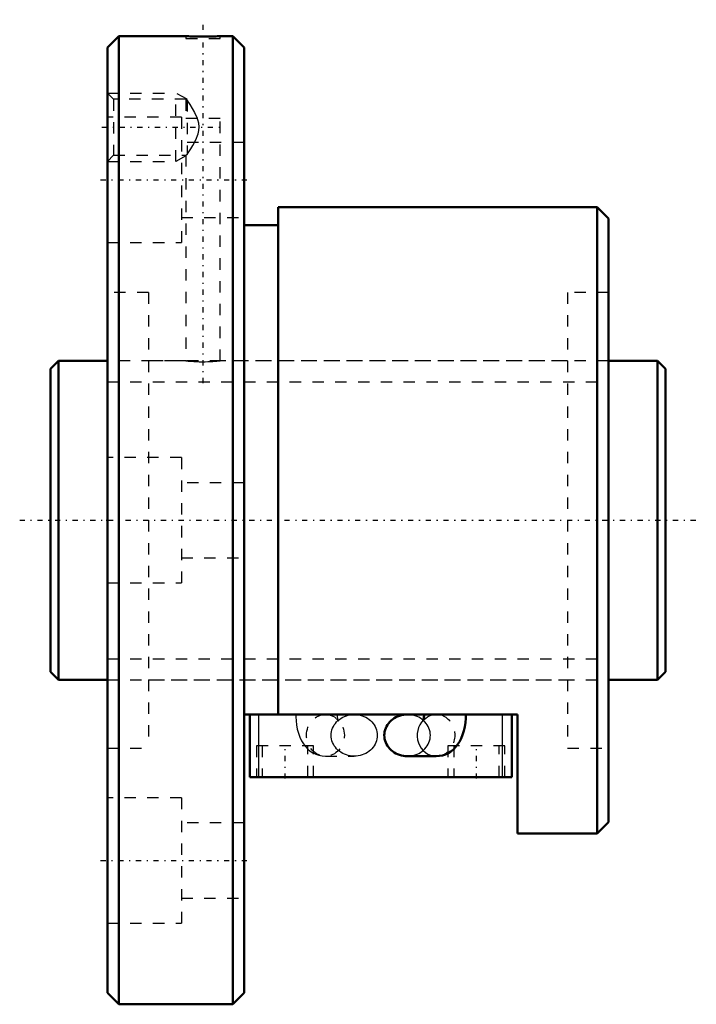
# Model space of a CAD drawing. Header units: millimetres. Extents: x -2.7 to 56.7, y -42.5 to 44.
import ezdxf

# ---------------------------------------------------------------- set-up
doc = ezdxf.new("R2010")
doc.units = ezdxf.units.MM
doc.linetypes.add('Center', pattern=[1.5, 0.45, -0.5, 0.05, -0.5])
doc.linetypes.add('Dashed', pattern=[2, 1, -1])
for name, color, linetype, lineweight in [('2d ConnectionPoints', 7, 'Continuous', 50), ('AM_0', 7, 'Continuous', 50), ('AM_4', 3, 'Continuous', 25), ('AM_5', 3, 'Continuous', 25), ('AM_7', 7, 'Center', 25), ('AM_9', 6, 'Dashed', 25)]:
    doc.layers.add(name, color=color, linetype=linetype, lineweight=lineweight)

# ---------------------------------------------------------------- blocks, each defined once
blk = doc.blocks.new('1_BNF_2805_2_5RR_Nut_0_in_BNF2805V_2_5RRG1_54LC0_000_rev_4')
at = {"layer": 'AM_0'}
for p, q in [((6, 42.5), (5, 41.5)), ((6, 42.5), (6, -42.5)), ((11.9, 42.5), (6, 42.5)), ((16, 42.5), (14.895, 42.5)), ((16, 42.5), (16, -42.5)), ((17, 41.5), (16, 42.5)), ((5, 41.5), (5, -41.5)), ((17, 41.5), (17, -41.5)), ((48, 27.5), (20, 27.5)), ((20, 27.5), (20, -17.05)), ((48, 27.5), (48, -27.5)), ((49, 26.5), (48, 27.5)), ((49, 26.5), (49, -26.5)), ((20, 25.9), (17, 25.9)), ((41, -17.05), (17, -17.05)), ((17.5, -22.55), (17.5, -17.05)), ((32.803, -17.051), (31.332, -17.051)), ((40.5, -22.55), (40.5, -17.05)), ((41, -27.5), (41, -17.05)), ((31.332, -20.716), (33.86, -20.716)), ((40.5, -22.55), (17.5, -22.55)), ((48, -27.5), (49, -26.5)), ((41, -27.5), (48, -27.5)), ((5, -41.5), (6, -42.5)), ((16, -42.5), (17, -41.5)), ((6, -42.5), (16, -42.5))]:
    blk.add_line(p, q, dxfattribs=at)
for points in [[(14.9, 42.5), (14.897, 42.5), (14.86, 42.499), (14.783, 42.496), (14.664, 42.492), (14.513, 42.488), (14.326, 42.484), (14.117, 42.48), (13.883, 42.476), (13.641, 42.474), (13.385, 42.474), (13.137, 42.474), (12.89, 42.477), (12.664, 42.48), (12.452, 42.484), (12.273, 42.488), (12.121, 42.493), (12.009, 42.496), (11.934, 42.499), (11.9, 42.5)], [(31.332, -17.051), (31.155, -17.058), (30.98, -17.079), (30.808, -17.113), (30.64, -17.162), (30.477, -17.223), (30.321, -17.296), (30.172, -17.382), (30.032, -17.48), (29.902, -17.588), (29.783, -17.706), (29.675, -17.832), (29.581, -17.967), (29.499, -18.109), (29.432, -18.257), (29.379, -18.409), (29.34, -18.565), (29.317, -18.724), (29.31, -18.883)], [(32.803, -17.05), (32.801, -17.131), (32.791, -17.285), (32.773, -17.422), (32.752, -17.53), (32.733, -17.596), (32.722, -17.63), (32.72, -17.634)], [(33.86, -20.716), (34.136, -20.698), (34.414, -20.643), (34.679, -20.555), (34.927, -20.436), (35.158, -20.29), (35.371, -20.117), (35.566, -19.919), (35.744, -19.696), (35.906, -19.443), (36.052, -19.158), (36.181, -18.84), (36.288, -18.492), (36.369, -18.133), (36.425, -17.769), (36.457, -17.404), (36.467, -17.05)], [(29.31, -18.883), (29.317, -19.043), (29.34, -19.202), (29.379, -19.358), (29.432, -19.51), (29.499, -19.658), (29.581, -19.799), (29.675, -19.934), (29.783, -20.061), (29.902, -20.179), (30.032, -20.287), (30.172, -20.384), (30.321, -20.47), (30.477, -20.544), (30.64, -20.605), (30.808, -20.653), (30.98, -20.688), (31.155, -20.709), (31.332, -20.716)]]:
    blk.add_lwpolyline(points, dxfattribs=at)
at = {"layer": 'AM_4'}
for p, q in [((18.3, -22.55), (18.3, -17.05)), ((39.7, -22.55), (39.7, -17.05))]:
    blk.add_line(p, q, dxfattribs=at)
blk.add_ellipse((33.86, -18.883), major_axis=(0, 1.832), ratio=0.906308, start_param=0.732077, end_param=3.142782, dxfattribs=at)
at = {"layer": 'AM_5', "linetype": 'Dashed'}
for p, q in [((5, 37.5), (11, 37.5)), ((11, 31.5), (11, 37.5)), ((12, 36.958), (11, 37.5)), ((11.9, 31.987), (11, 31.5)), ((5, 31.5), (11, 31.5))]:
    blk.add_line(p, q, dxfattribs=at)
at = {"layer": 'AM_7'}
for p, q in [((13.4, 12.05), (13.4, 43.95)), ((4.52, 34.5), (15.08, 34.5)), ((4.4, 29.878), (17.6, 29.878)), ((20.6, -22.688), (20.6, -19.663)), ((37.4, -22.688), (37.4, -19.663)), ((4.4, -29.878), (17.6, -29.878))]:
    blk.add_line(p, q, dxfattribs=at)
at = {"layer": 'AM_9'}
for p, q in [((11.9, 42.5), (11.9, 42.3)), ((14.9, 42.3), (14.9, 42.5)), ((11.9, 42.3), (14.9, 42.3)), ((5.541, 36.958), (5, 37.5)), ((11.912, 36.958), (5.541, 36.958)), ((5.541, 36.958), (5.541, 32.041)), ((11.9, 36.958), (11.9, 35.3)), ((12, 36.899), (11.9, 36.958)), ((12, 36.899), (12, 32.101)), ((11.5, 35.378), (5, 35.378)), ((11.5, 35.378), (11.5, 24.378)), ((11.9, 35.3), (14.9, 35.3)), ((14.9, 14), (14.9, 35.3)), ((17, 33.178), (11.5, 33.178)), ((5, 31.5), (5.541, 32.041)), ((5.541, 32.041), (11.912, 32.041)), ((11.9, 32.041), (12, 32.101)), ((11.9, 32.049), (11.9, 14)), ((11.5, 26.578), (17, 26.578)), ((5, 24.378), (11.5, 24.378)), ((8.6, 20), (5, 20)), ((8.6, 20), (8.6, -20)), ((45.4, 20), (45.4, -20)), ((49, 20), (45.4, 20)), ((11.9, 14), (8.6, 14)), ((45.4, 14), (14.895, 14)), ((11.5, 5.5), (5, 5.5)), ((11.5, 5.5), (11.5, -5.5)), ((17, 3.3), (11.5, 3.3)), ((11.5, -3.3), (17, -3.3)), ((5, -5.5), (11.5, -5.5)), ((8.6, -14), (45.4, -14)), ((26.668, -17.051), (24.14, -17.051)), ((24.456, -17.085), (24.496, -17.094)), ((33.86, -17.051), (32.803, -17.051)), ((33.677, -17.062), (33.698, -17.06)), ((23.1, -19.8), (18.1, -19.8)), ((18.1, -19.8), (18.1, -22.55)), ((18.6, -19.8), (18.6, -22.55)), ((22.6, -22.55), (22.6, -19.8)), ((23.1, -22.55), (23.1, -19.8)), ((39.9, -19.8), (34.9, -19.8)), ((34.9, -19.8), (34.9, -22.55)), ((35.4, -19.8), (35.4, -22.55)), ((39.4, -22.55), (39.4, -19.8)), ((39.9, -22.55), (39.9, -19.8)), ((5, -20), (8.6, -20)), ((24.14, -20.716), (26.668, -20.716)), ((45.4, -20), (49, -20)), ((11.5, -24.378), (5, -24.378)), ((11.5, -24.378), (11.5, -35.378)), ((17, -26.578), (11.5, -26.578)), ((11.5, -33.178), (17, -33.178)), ((5, -35.378), (11.5, -35.378))]:
    blk.add_line(p, q, dxfattribs=at)
for points in [[(12, 36.899), (12.031, 36.851), (12.134, 36.689), (12.25, 36.503), (12.454, 36.162), (12.66, 35.79), (12.886, 35.3)], [(12, 32.101), (12.156, 32.347), (12.319, 32.611), (12.491, 32.903), (12.751, 33.389), (12.961, 33.914), (13.034, 34.225), (13.055, 34.544), (13.018, 34.861), (12.934, 35.17), (12.886, 35.3)], [(11.9, 14), (11.921, 13.998), (11.984, 13.991), (12.085, 13.981), (12.226, 13.969), (12.397, 13.956), (12.601, 13.942), (12.823, 13.931), (13.067, 13.923), (13.314, 13.92), (13.57, 13.92), (13.813, 13.926), (14.051, 13.935), (14.265, 13.946), (14.46, 13.96), (14.621, 13.973), (14.751, 13.985), (14.841, 13.994), (14.891, 13.999), (14.9, 14)], [(21.533, -17.05), (21.536, -17.25), (21.559, -17.613), (21.604, -17.974), (21.673, -18.333), (21.769, -18.69), (21.898, -19.046), (22.046, -19.356), (22.212, -19.633), (22.396, -19.875), (22.597, -20.087), (22.6, -20.09)], [(24.14, -17.051), (24.369, -17.069), (24.456, -17.085)], [(24.647, -18.883), (24.654, -18.724), (24.677, -18.565), (24.716, -18.409), (24.769, -18.257), (24.836, -18.109), (24.918, -17.967), (25.012, -17.832), (25.12, -17.706), (25.239, -17.588), (25.369, -17.48), (25.509, -17.382), (25.658, -17.296), (25.814, -17.223), (25.977, -17.162), (26.145, -17.113), (26.317, -17.079), (26.492, -17.058), (26.668, -17.051)], [(25.28, -17.634), (25.275, -17.621), (25.261, -17.576), (25.241, -17.499), (25.222, -17.393), (25.206, -17.261), (25.198, -17.111), (25.197, -17.05)], [(26.668, -17.051), (26.845, -17.058), (27.02, -17.079), (27.192, -17.113), (27.36, -17.162), (27.523, -17.223), (27.679, -17.296), (27.828, -17.382), (27.968, -17.48), (28.098, -17.588), (28.217, -17.706), (28.325, -17.832), (28.419, -17.967), (28.501, -18.109), (28.568, -18.257), (28.621, -18.409), (28.66, -18.565), (28.683, -18.724), (28.69, -18.883), (28.683, -19.043), (28.66, -19.202), (28.621, -19.358), (28.568, -19.51), (28.501, -19.658), (28.419, -19.799), (28.325, -19.934), (28.217, -20.061), (28.098, -20.179), (27.968, -20.287), (27.828, -20.384), (27.679, -20.47), (27.523, -20.544), (27.36, -20.605), (27.192, -20.653), (27.02, -20.688), (26.845, -20.709), (26.668, -20.716)], [(31.332, -20.716), (31.508, -20.709), (31.683, -20.688), (31.855, -20.653), (32.023, -20.605), (32.186, -20.544), (32.342, -20.47), (32.491, -20.384), (32.631, -20.287), (32.761, -20.179), (32.88, -20.061), (32.988, -19.934), (33.082, -19.799), (33.164, -19.658), (33.231, -19.51), (33.284, -19.358), (33.323, -19.202), (33.346, -19.043), (33.353, -18.883), (33.346, -18.724), (33.323, -18.565), (33.284, -18.409), (33.231, -18.257), (33.164, -18.109), (33.082, -17.967), (32.988, -17.832), (32.88, -17.706), (32.761, -17.588), (32.631, -17.48), (32.491, -17.382), (32.342, -17.296), (32.186, -17.223), (32.023, -17.162), (31.855, -17.113), (31.683, -17.079), (31.508, -17.058), (31.332, -17.051)], [(32.72, -17.634), (32.721, -17.631), (32.737, -17.602), (32.777, -17.545), (32.847, -17.463), (32.955, -17.363), (33.102, -17.259), (33.284, -17.167), (33.433, -17.113)], [(33.433, -17.113), (33.492, -17.097), (33.677, -17.062)], [(33.698, -17.06), (33.715, -17.058), (33.86, -17.051)], [(25.111, -17.421), (25.182, -17.494), (25.241, -17.569), (25.271, -17.617), (25.28, -17.634), (25.28, -17.634)], [(26.668, -20.716), (26.492, -20.709), (26.317, -20.688), (26.145, -20.653), (25.977, -20.605), (25.814, -20.544), (25.658, -20.47), (25.509, -20.384), (25.369, -20.287), (25.239, -20.179), (25.12, -20.061), (25.012, -19.934), (24.918, -19.799), (24.836, -19.658), (24.769, -19.51), (24.716, -19.358), (24.677, -19.202), (24.654, -19.043), (24.647, -18.883)], [(22.6, -20.09), (22.815, -20.27), (23.049, -20.423), (23.297, -20.545), (23.557, -20.636), (23.856, -20.697), (24.14, -20.716)]]:
    blk.add_lwpolyline(points, dxfattribs=at)
blk.add_ellipse((24.14, -18.883), major_axis=(0, 1.832), ratio=0.906308, dxfattribs=at)
for start_param, end_param in [(3.186192, 6.671107), (0.613773, 0.732077), (3.142782, 3.167494)]:
    blk.add_ellipse((33.86, -18.883), major_axis=(0, 1.832), ratio=0.906308, start_param=start_param, end_param=end_param, dxfattribs=at)
blk = doc.blocks.new('2_BNF_2805_2_5RR000_Shaft_0_in_BNF2805V_2_5RRG1_54LC0_000_rev_4')
at = {"layer": 'AM_0'}
for p, q in [((0.7, 14), (0, 13.3)), ((0.7, 14), (0.7, -14)), ((5, 14), (0.7, 14)), ((53.3, 14), (49, 14)), ((53.3, 14), (53.3, -14)), ((54, 13.3), (53.3, 14)), ((0, 13.3), (0, -13.3)), ((54, 13.3), (54, -13.3)), ((0, -13.3), (0.7, -14)), ((53.3, -14), (54, -13.3)), ((0.7, -14), (5, -14)), ((49, -14), (53.3, -14))]:
    blk.add_line(p, q, dxfattribs=at)
at = {"layer": 'AM_5', "linetype": 'Dashed'}
for p, q in [((5, 12.1595), (49, 12.1595)), ((5, -12.1595), (49, -12.1595))]:
    blk.add_line(p, q, dxfattribs=at)
at = {"layer": 'AM_7'}
blk.add_line((-2.7, 0), (56.7, 0), dxfattribs=at)
at = {"layer": 'AM_9'}
for p, q in [((49, 14), (5, 14)), ((5, -14), (49, -14))]:
    blk.add_line(p, q, dxfattribs=at)

msp = doc.modelspace()

# ---------------------------------------------------------------- linework, layer by layer
at = {"layer": '2d ConnectionPoints'}
for p in [(0, 0), (5, 0)]:
    msp.add_point(p, dxfattribs=at)

# ---------------------------------------------------------------- block references
for name in ['1_BNF_2805_2_5RR_Nut_0_in_BNF2805V_2_5RRG1_54LC0_000_rev_4', '2_BNF_2805_2_5RR000_Shaft_0_in_BNF2805V_2_5RRG1_54LC0_000_rev_4']:
    msp.add_blockref(name, (0, 0))

doc.saveas('drawing.dxf')
